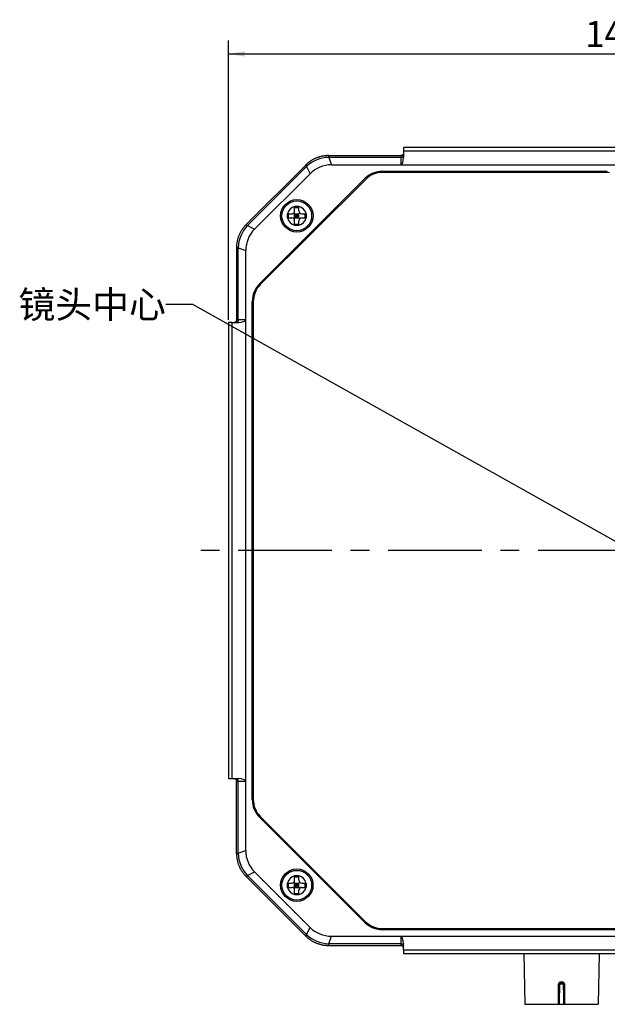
# Model space of a CAD drawing. Header units: millimetres. Extents: x 57 to 738, y 60 to 568.
# Tile 7 of 27: x 57 to 166, y 231 to 414. Entities that reach past the tile are written whole.
import ezdxf
from ezdxf.enums import TextEntityAlignment as Align

# ---------------------------------------------------------------- set-up
doc = ezdxf.new("R2010")
doc.units = ezdxf.units.MM
doc.header["$LTSCALE"] = 46.255
doc.linetypes.add('CENTER', pattern=[0.6, 0.375, -0.075, 0.075, -0.075])
doc.layers.get('0').update_dxf_attribs({"linetype": 'CONTINUOUS'})
for name, color, linetype in [('00_COMPONENTS', 7, 'CONTINUOUS'), ('03_ALL_AXES', 7, 'CONTINUOUS'), ('50_ALL_DETAILS', 7, 'CONTINUOUS'), ('51__DRAFT_DIMS', 7, 'CONTINUOUS')]:
    doc.layers.add(name, color=color, linetype=linetype)
doc.styles.get("Standard").update_dxf_attribs({"font": 'simfang.ttf'})
doc.dimstyles.new('DIMSTYLE_1', dxfattribs={"dimtxt": 5, "dimasz": 3, "dimexe": 2.5, "dimexo": 0.5, "dimgap": 1.25, "dimtad": 1, "dimdec": 1, "dimdsep": 46, "dimtxsty": 'Standard', "dimblk": '_FILLED', "dimblk1": '_FILLED', "dimblk2": '_FILLED', "dimcen": 0.09, "dimclrt": 3, "dimazin": 2, "dimtp": 0.5, "dimtm": 0.5, "dimtfac": 1, "dimtdec": 1, "dimtofl": 0, "dimtmove": 0, "dimatfit": 3, "dimldrblk": '_FILLED', "dimfxl": 1, "dimtolj": 1, "dimarcsym": 0})
doc.dimstyles.get("Standard").update_dxf_attribs({"dimtxt": 3, "dimasz": 3, "dimexe": 2.5, "dimexo": 0.5, "dimtad": 1, "dimdsep": 46, "dimtxsty": 'Standard', "dimblk": '_FILLED', "dimblk1": '_FILLED', "dimblk2": '_FILLED', "dimcen": 0.09, "dimclrt": 3, "dimazin": 2, "dimtol": 1, "dimtp": 0.01, "dimtm": 0.01, "dimtfac": 1, "dimtofl": 0, "dimtmove": 0, "dimatfit": 3, "dimldrblk": '_FILLED', "dimfxl": 1, "dimtolj": 1, "dimarcsym": 0})

# ---------------------------------------------------------------- blocks, each defined once
blk = doc.blocks.new('_FILLED')
at = {"color": 0, "linetype": 'ByBlock'}
blk.add_solid([(0, 0), (-1, 0.167), (-1, -0.167)], dxfattribs=at)
blk = doc.blocks.new('*D1')
at = {"layer": '51__DRAFT_DIMS', "color": 4, "transparency": 16777216}
for p, q in [((95.52, 358.25), (95.52, 410.01)), ((244.81, 358.25), (244.81, 410.01)), ((95.52, 407.51), (170.16, 407.51)), ((244.81, 407.51), (170.16, 407.51))]:
    blk.add_line(p, q, dxfattribs=at)
at = {"layer": '51__DRAFT_DIMS', "color": 4, "transparency": 16777216, "xscale": 3, "yscale": 3, "zscale": 3}
for p, rotation in [((95.52, 407.51), 179.9989608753), ((244.81, 407.51), 359.9989608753)]:
    blk.add_blockref('_FILLED', p, dxfattribs=dict(at, rotation=rotation))
at = {"layer": '51__DRAFT_DIMS', "color": 3, "transparency": 16777216}
blk.add_text('149.3', height=5, dxfattribs=at).set_placement((170.16, 408.76), align=Align.CENTER)

msp = doc.modelspace()

# ---------------------------------------------------------------- linework, layer by layer
at = {"layer": '00_COMPONENTS', "color": 7}
for p, q in [((114.037, 388.665), (127.431, 388.665)), ((127.914, 389.505), (127.914, 388.358)), ((212.403, 390.154), (127.926, 390.155)), ((98.765, 375.877), (109.745, 386.856)), ((109.798, 386.909), (109.745, 386.856)), ((114.579, 386.96), (225.749, 386.958)), ((127.914, 388.358), (127.914, 388.326)), ((100.354, 375.055), (110.62, 385.32)), ((124.017, 385.76), (165.638, 385.759)), ((165.594, 385.559), (124.024, 385.56)), ((120.765, 384.412), (101.261, 364.91)), ((101.403, 364.761), (120.913, 384.271)), ((106.414, 377.91), (107.264, 377.91)), ((106.414, 377.51), (106.414, 377.91)), ((106.608, 377.11), (106.608, 377.91)), ((107.618, 376.964), (108.711, 378.056)), ((108.711, 376.964), (107.618, 378.056)), ((107.764, 378.41), (107.764, 379.26)), ((107.764, 379.066), (108.564, 379.066)), ((107.764, 377.11), (107.764, 377.91)), ((107.764, 377.91), (108.564, 377.91)), ((108.164, 377.11), (108.164, 377.91)), ((108.564, 379.26), (108.475, 379.26)), ((108.564, 378.41), (108.564, 379.26)), ((108.564, 377.11), (108.564, 377.91)), ((109.064, 377.91), (109.914, 377.91)), ((109.72, 377.11), (109.72, 377.91)), ((109.914, 377.91), (109.914, 377.843)), ((109.914, 377.843), (109.914, 377.51)), ((106.414, 377.177), (106.414, 377.51)), ((106.414, 377.11), (106.414, 377.177)), ((106.414, 377.11), (107.264, 377.11)), ((107.764, 377.51), (108.564, 377.51)), ((107.764, 377.11), (108.564, 377.11)), ((107.764, 375.76), (107.764, 376.61)), ((107.764, 375.954), (108.564, 375.954)), ((107.764, 375.76), (107.853, 375.76)), ((108.564, 375.76), (108.564, 376.61)), ((109.064, 377.11), (109.914, 377.11)), ((109.914, 377.51), (109.914, 377.11)), ((97.009, 371.638), (97.009, 358.243)), ((98.712, 259.925), (98.714, 371.095)), ((99.912, 269.363), (99.914, 361.657)), ((100.114, 361.65), (100.112, 269.37)), ((95.518, 357.749), (95.516, 273.272)), ((96.168, 357.76), (97.315, 357.76)), ((97.347, 357.76), (97.315, 357.76)), ((96.167, 273.26), (97.313, 273.26)), ((97.007, 259.383), (97.007, 272.777)), ((97.313, 273.26), (97.346, 273.26)), ((101.259, 266.111), (120.762, 246.607)), ((120.911, 246.748), (101.401, 266.259)), ((110.617, 245.7), (100.352, 255.966)), ((98.763, 255.144), (98.816, 255.091)), ((109.795, 244.111), (98.816, 255.091)), ((106.412, 253.91), (107.262, 253.91)), ((106.412, 253.51), (106.412, 253.91)), ((106.606, 253.11), (106.606, 253.91)), ((108.708, 252.964), (107.615, 254.056)), ((107.615, 252.964), (108.708, 254.056)), ((107.762, 254.41), (107.762, 255.26)), ((107.762, 255.066), (108.562, 255.066)), ((107.762, 253.11), (107.762, 253.91)), ((107.762, 253.91), (108.562, 253.91)), ((108.162, 253.11), (108.162, 253.91)), ((108.562, 255.26), (108.473, 255.26)), ((108.562, 254.41), (108.562, 255.26)), ((108.562, 253.11), (108.562, 253.91)), ((109.062, 253.91), (109.912, 253.91)), ((109.718, 253.11), (109.718, 253.91)), ((109.912, 253.91), (109.912, 253.843)), ((109.912, 253.843), (109.912, 253.51)), ((106.412, 253.177), (106.412, 253.51)), ((106.412, 253.11), (106.412, 253.177)), ((106.412, 253.11), (107.262, 253.11)), ((107.762, 253.51), (108.562, 253.51)), ((107.762, 253.11), (108.562, 253.11)), ((107.762, 251.76), (107.762, 252.61)), ((107.762, 251.954), (108.562, 251.954)), ((107.762, 251.76), (107.851, 251.76)), ((108.562, 251.76), (108.562, 252.61)), ((109.062, 253.11), (109.912, 253.11)), ((109.912, 253.51), (109.912, 253.11)), ((216.309, 245.258), (124.015, 245.26)), ((124.022, 245.46), (216.302, 245.458)), ((114.577, 244.06), (225.746, 244.058)), ((127.911, 242.693), (127.912, 242.661)), ((127.912, 241.514), (127.912, 242.661)), ((114.034, 242.355), (127.429, 242.355)), ((127.923, 240.864), (212.4, 240.862)), ((150.199, 240.863), (150.363, 231.443)), ((164.128, 240.863), (163.963, 231.443)), ((150.363, 231.443), (163.963, 231.443))]:
    msp.add_line(p, q, dxfattribs=at)
at = {"layer": '00_COMPONENTS', "color": 4}
for p, q in [((114.112, 388.665), (114.112, 388.346)), ((212.414, 389.503), (127.914, 389.505)), ((109.745, 386.856), (109.97, 386.63)), ((114.112, 388.346), (114.579, 386.96)), ((127.418, 388.346), (114.112, 388.346)), ((127.418, 388.346), (127.406, 386.96)), ((99.044, 375.704), (109.97, 386.63)), ((109.97, 386.63), (110.62, 385.32)), ((98.818, 375.93), (99.044, 375.704)), ((99.044, 375.704), (100.354, 375.055)), ((97.009, 371.563), (97.328, 371.563)), ((97.328, 358.257), (97.328, 371.563)), ((97.328, 371.563), (98.714, 371.095)), ((96.168, 357.76), (96.167, 273.26)), ((98.714, 358.269), (97.328, 358.257)), ((97.326, 259.458), (97.326, 272.764)), ((97.326, 272.764), (98.712, 272.752)), ((97.007, 259.458), (97.326, 259.458)), ((97.326, 259.458), (98.712, 259.925)), ((99.042, 255.316), (100.352, 255.966)), ((98.816, 255.091), (99.042, 255.316)), ((109.968, 244.39), (99.042, 255.316)), ((109.968, 244.39), (110.617, 245.7)), ((109.742, 244.164), (109.968, 244.39)), ((114.109, 242.674), (114.577, 244.06)), ((114.109, 242.355), (114.109, 242.674)), ((127.415, 242.674), (114.109, 242.674)), ((127.403, 244.06), (127.415, 242.674)), ((127.912, 241.514), (212.412, 241.513)), ((157.484, 235.148), (156.842, 235.148))]:
    msp.add_line(p, q, dxfattribs=at)
at = {"layer": '00_COMPONENTS', "color": 7}
for points in [[(114.037, 388.665), (113.946, 388.664), (113.841, 388.662), (113.736, 388.657), (113.631, 388.651), (113.526, 388.643), (113.421, 388.633), (113.316, 388.621), (113.212, 388.607), (113.108, 388.592), (113.004, 388.575), (112.9, 388.556), (112.797, 388.535), (112.694, 388.512), (112.592, 388.487), (112.49, 388.461), (112.388, 388.433), (112.287, 388.403), (112.187, 388.372), (112.087, 388.338), (111.988, 388.303), (111.889, 388.266), (111.791, 388.227), (111.694, 388.187), (111.597, 388.145), (111.501, 388.101), (111.406, 388.056), (111.312, 388.009), (111.219, 387.96), (111.126, 387.91), (111.035, 387.858), (110.944, 387.805), (110.854, 387.75), (110.765, 387.693), (110.678, 387.635), (110.591, 387.575), (110.505, 387.514), (110.421, 387.451), (110.337, 387.387), (110.255, 387.321), (110.174, 387.254), (110.094, 387.185), (110.015, 387.115), (109.937, 387.044), (109.861, 386.971), (109.798, 386.909)], [(127.914, 389.039), (127.914, 389.038), (127.913, 389.032), (127.911, 389.026), (127.909, 389.02), (127.907, 389.013), (127.905, 389.007), (127.903, 389), (127.9, 388.992), (127.897, 388.985), (127.894, 388.978), (127.891, 388.97), (127.888, 388.962), (127.884, 388.954), (127.881, 388.947), (127.877, 388.939), (127.873, 388.931), (127.868, 388.922), (127.864, 388.914), (127.859, 388.906), (127.854, 388.898), (127.848, 388.89), (127.843, 388.881), (127.837, 388.873), (127.831, 388.865), (127.824, 388.856), (127.818, 388.848), (127.811, 388.839), (127.803, 388.831), (127.796, 388.823), (127.788, 388.814), (127.78, 388.806), (127.771, 388.798), (127.762, 388.79), (127.753, 388.782), (127.743, 388.774), (127.733, 388.766), (127.722, 388.758), (127.712, 388.751), (127.7, 388.743), (127.689, 388.736), (127.677, 388.729), (127.664, 388.722), (127.651, 388.716), (127.638, 388.709), (127.624, 388.703), (127.61, 388.698), (127.595, 388.692), (127.579, 388.687), (127.563, 388.682), (127.547, 388.678), (127.53, 388.675), (127.514, 388.672), (127.497, 388.669), (127.48, 388.667), (127.464, 388.666), (127.447, 388.665), (127.431, 388.665)], [(98.765, 375.877), (98.702, 375.812), (98.629, 375.736), (98.558, 375.658), (98.488, 375.58), (98.419, 375.5), (98.352, 375.419), (98.287, 375.336), (98.222, 375.253), (98.16, 375.168), (98.098, 375.082), (98.039, 374.996), (97.98, 374.908), (97.924, 374.819), (97.869, 374.729), (97.815, 374.639), (97.763, 374.547), (97.713, 374.455), (97.664, 374.361), (97.617, 374.267), (97.572, 374.172), (97.528, 374.076), (97.486, 373.979), (97.446, 373.882), (97.407, 373.784), (97.371, 373.685), (97.335, 373.586), (97.302, 373.486), (97.27, 373.386), (97.241, 373.285), (97.212, 373.183), (97.186, 373.081), (97.162, 372.979), (97.139, 372.876), (97.118, 372.773), (97.099, 372.669), (97.082, 372.565), (97.066, 372.461), (97.053, 372.357), (97.041, 372.252), (97.031, 372.147), (97.023, 372.042), (97.017, 371.937), (97.012, 371.832), (97.01, 371.727), (97.009, 371.638)], [(97.009, 358.243), (97.008, 358.226), (97.008, 358.21), (97.006, 358.193), (97.004, 358.176), (97.002, 358.159), (96.998, 358.143), (96.995, 358.126), (96.991, 358.11), (96.986, 358.094), (96.981, 358.079), (96.976, 358.064), (96.97, 358.05), (96.964, 358.036), (96.958, 358.023), (96.951, 358.01), (96.944, 357.998), (96.937, 357.986), (96.93, 357.975), (96.923, 357.964), (96.916, 357.953), (96.908, 357.942), (96.9, 357.933), (96.892, 357.923), (96.885, 357.914), (96.876, 357.905), (96.868, 357.896), (96.86, 357.888), (96.852, 357.88), (96.844, 357.872), (96.835, 357.865), (96.827, 357.858), (96.819, 357.851), (96.81, 357.845), (96.802, 357.839), (96.794, 357.833), (96.785, 357.827), (96.777, 357.822), (96.769, 357.817), (96.761, 357.812), (96.752, 357.807), (96.744, 357.803), (96.736, 357.798), (96.728, 357.794), (96.72, 357.791), (96.712, 357.787), (96.704, 357.784), (96.697, 357.78), (96.689, 357.778), (96.682, 357.775), (96.675, 357.772), (96.668, 357.77), (96.661, 357.768), (96.654, 357.766), (96.648, 357.764), (96.642, 357.762), (96.636, 357.761), (96.635, 357.76)], [(96.633, 273.26), (96.634, 273.26), (96.64, 273.258), (96.646, 273.257), (96.652, 273.255), (96.659, 273.253), (96.665, 273.251), (96.672, 273.248), (96.679, 273.246), (96.687, 273.243), (96.694, 273.24), (96.702, 273.237), (96.71, 273.234), (96.717, 273.23), (96.725, 273.227), (96.733, 273.223), (96.741, 273.219), (96.749, 273.214), (96.758, 273.21), (96.766, 273.205), (96.774, 273.2), (96.782, 273.194), (96.791, 273.189), (96.799, 273.183), (96.807, 273.177), (96.816, 273.17), (96.824, 273.164), (96.832, 273.157), (96.841, 273.149), (96.849, 273.142), (96.857, 273.134), (96.866, 273.125), (96.874, 273.117), (96.882, 273.108), (96.89, 273.098), (96.898, 273.089), (96.906, 273.079), (96.914, 273.068), (96.921, 273.058), (96.928, 273.046), (96.936, 273.035), (96.943, 273.023), (96.949, 273.01), (96.956, 272.997), (96.962, 272.984), (96.968, 272.97), (96.974, 272.956), (96.98, 272.94), (96.985, 272.925), (96.989, 272.909), (96.994, 272.893), (96.997, 272.876), (97, 272.86), (97.003, 272.843), (97.005, 272.826), (97.006, 272.809), (97.007, 272.793), (97.007, 272.777)], [(97.007, 259.383), (97.008, 259.292), (97.01, 259.187), (97.015, 259.082), (97.021, 258.977), (97.029, 258.872), (97.039, 258.767), (97.051, 258.662), (97.064, 258.558), (97.08, 258.454), (97.097, 258.35), (97.116, 258.246), (97.137, 258.143), (97.16, 258.04), (97.184, 257.938), (97.211, 257.836), (97.239, 257.734), (97.269, 257.633), (97.3, 257.533), (97.334, 257.433), (97.369, 257.334), (97.406, 257.235), (97.444, 257.137), (97.485, 257.04), (97.527, 256.943), (97.57, 256.847), (97.616, 256.752), (97.663, 256.658), (97.711, 256.565), (97.762, 256.472), (97.814, 256.38), (97.867, 256.29), (97.922, 256.2), (97.979, 256.111), (98.037, 256.023), (98.097, 255.937), (98.158, 255.851), (98.221, 255.767), (98.285, 255.683), (98.351, 255.601), (98.418, 255.52), (98.486, 255.44), (98.556, 255.361), (98.628, 255.283), (98.7, 255.207), (98.763, 255.144)], [(109.795, 244.111), (109.86, 244.047), (109.936, 243.975), (110.013, 243.904), (110.092, 243.834), (110.172, 243.765), (110.253, 243.698), (110.336, 243.632), (110.419, 243.568), (110.504, 243.505), (110.589, 243.444), (110.676, 243.385), (110.764, 243.326), (110.853, 243.27), (110.942, 243.215), (111.033, 243.161), (111.125, 243.109), (111.217, 243.059), (111.311, 243.01), (111.405, 242.963), (111.5, 242.918), (111.596, 242.874), (111.692, 242.832), (111.79, 242.792), (111.888, 242.753), (111.986, 242.716), (112.086, 242.681), (112.186, 242.648), (112.286, 242.616), (112.387, 242.586), (112.489, 242.558), (112.591, 242.532), (112.693, 242.508), (112.796, 242.485), (112.899, 242.464), (113.003, 242.445), (113.106, 242.428), (113.211, 242.412), (113.315, 242.399), (113.42, 242.387), (113.525, 242.377), (113.63, 242.369), (113.735, 242.363), (113.84, 242.358), (113.945, 242.356), (114.034, 242.355)], [(127.429, 242.355), (127.446, 242.354), (127.462, 242.354), (127.479, 242.352), (127.496, 242.35), (127.513, 242.348), (127.529, 242.344), (127.546, 242.341), (127.562, 242.337), (127.577, 242.332), (127.593, 242.327), (127.608, 242.321), (127.622, 242.316), (127.636, 242.31), (127.649, 242.303), (127.662, 242.297), (127.674, 242.29), (127.686, 242.283), (127.697, 242.276), (127.708, 242.269), (127.719, 242.261), (127.729, 242.254), (127.739, 242.246), (127.749, 242.238), (127.758, 242.23), (127.767, 242.222), (127.776, 242.214), (127.784, 242.206), (127.792, 242.198), (127.799, 242.19), (127.807, 242.181), (127.814, 242.173), (127.82, 242.165), (127.827, 242.156), (127.833, 242.148), (127.839, 242.14), (127.845, 242.131), (127.85, 242.123), (127.855, 242.115), (127.86, 242.106), (127.865, 242.098), (127.869, 242.09), (127.873, 242.082), (127.877, 242.074), (127.881, 242.066), (127.885, 242.058), (127.888, 242.05), (127.891, 242.043), (127.894, 242.035), (127.897, 242.028), (127.9, 242.02), (127.902, 242.013), (127.904, 242.007), (127.906, 242), (127.908, 241.994), (127.91, 241.988), (127.911, 241.982), (127.912, 241.98)]]:
    msp.add_lwpolyline(points, dxfattribs=at)
for centre, radius in [((108.164, 377.51), 3), ((108.164, 377.51), 2.75), ((108.162, 253.51), 3), ((108.162, 253.51), 2.75)]:
    msp.add_circle(centre, radius, dxfattribs=at)
at = {"layer": '00_COMPONENTS', "color": 4}
for centre, radius, start, end in [((114.191, 382.297), 6.048, 91.63147, 133.36645), ((115.062, 352.118), 36.24, 91.50233, 91.64948), ((134.914, 360.341), 36.24, 133.34844, 133.49559), ((108.164, 377.51), 1.75, 103.21194, 166.78598), ((108.164, 377.51), 1.75, 13.21194, 76.78598), ((108.164, 377.51), 1.75, 193.21194, 256.78598), ((108.164, 377.51), 1.75, 283.21194, 346.78598), ((103.377, 371.483), 6.048, 136.63147, 178.36645), ((125.332, 350.759), 36.24, 136.50233, 136.64948), ((133.556, 370.611), 36.24, 178.34844, 178.49559), ((133.554, 260.408), 36.24, 181.50233, 181.64948), ((103.375, 259.537), 6.048, 181.63147, 223.36645), ((125.331, 280.26), 36.24, 223.34844, 223.49559), ((108.162, 253.51), 1.75, 103.21194, 166.78598), ((108.162, 253.51), 1.75, 13.21194, 76.78598), ((108.162, 253.51), 1.75, 193.21194, 256.78598), ((108.162, 253.51), 1.75, 283.21194, 346.78598), ((134.913, 270.678), 36.24, 226.50233, 226.64948), ((114.189, 248.722), 6.048, 226.63147, 268.36645), ((115.061, 278.901), 36.24, 268.34844, 268.49559)]:
    msp.add_arc(centre, radius, start, end, dxfattribs=at)
at = {"layer": '00_COMPONENTS', "color": 7}
for centre, radius, start, end in [((114.579, 381.36), 5.6, 89.99896, 134.99896), ((124.017, 381.16), 4.6, 89.99896, 134.99896), ((124.024, 381.16), 4.4, 89.99896, 134.99896), ((165.594, 384.559), 1, 64.58896, 89.99896), ((107.264, 378.41), 0.5, 269.99896, 359.99896), ((108.158, 106.746), 272.514, 89.93337, 90.08286), ((109.064, 378.41), 0.5, 179.99896, 269.99896), ((107.264, 376.61), 0.5, 359.99896, 89.99896), ((108.17, 648.274), 272.514, 269.93337, 270.08286), ((109.064, 376.61), 0.5, 89.99896, 179.99896), ((104.314, 371.095), 5.6, 134.99896, 179.99896), ((104.514, 361.657), 4.6, 134.99896, 179.99896), ((104.514, 361.65), 4.4, 134.99896, 179.99896), ((104.512, 269.363), 4.6, 179.99896, 224.99896), ((104.512, 269.37), 4.4, 179.99896, 224.99896), ((104.312, 259.925), 5.6, 179.99896, 224.99896), ((107.262, 254.41), 0.5, 269.99896, 359.99896), ((108.156, -17.254), 272.514, 89.93337, 90.08286), ((109.062, 254.41), 0.5, 179.99896, 269.99896), ((107.262, 252.61), 0.5, 359.99896, 89.99896), ((108.168, 524.274), 272.514, 269.93337, 270.08286), ((109.062, 252.61), 0.5, 89.99896, 179.99896), ((124.015, 249.86), 4.6, 224.99896, 269.99896), ((124.022, 249.86), 4.4, 224.99896, 269.99896), ((114.577, 249.66), 5.6, 224.99896, 269.99896)]:
    msp.add_arc(centre, radius, start, end, dxfattribs=at)
for centre, major_axis, ratio, start_param, end_param in [((127.94, 388.655), (-0.015, 1.5), 0.014384, -0.0001422, 0.9685155), ((127.414, 388.335), (0.01, 1.376), 0.3634085, -3.1390583, -1.5749362), ((97.018, 357.734), (1.5, -0.015), 0.014384, 2.1730772, 3.1417349), ((97.338, 358.26), (1.376, 0.01), 0.3634085, -1.5666565, -0.0025344), ((97.016, 273.286), (1.5, 0.015), 0.014384, 3.1414504, 4.1101082), ((97.336, 272.76), (1.376, -0.01), 0.3634085, 0.0025344, 1.5666565), ((127.412, 242.684), (-0.01, 1.376), 0.3634085, -1.5666565, -0.0025344), ((127.938, 242.364), (0.015, 1.5), 0.014384, -4.1101082, -3.1414504)]:
    msp.add_ellipse(centre, major_axis=major_axis, ratio=ratio, start_param=start_param, end_param=end_param, dxfattribs=at)
at = {"layer": '00_COMPONENTS', "color": 4}
for points, knots in [([(114.037, 388.665), (114.036, 388.665), (114.035, 388.663), (114.034, 388.659), (114.033, 388.652), (114.032, 388.643), (114.031, 388.632), (114.029, 388.611), (114.027, 388.579), (114.025, 388.533), (114.023, 388.478), (114.021, 388.414), (114.019, 388.368), (114.019, 388.343)], [0, 0, 0, 0, 0.0055329, 0.0182178, 0.0387246, 0.0671457, 0.1034742, 0.1476689, 0.2593725, 0.4015296, 0.5731748, 0.7731243, 1, 1, 1, 1]), ([(127.418, 388.346), (127.478, 388.345), (127.595, 388.362), (127.752, 388.433), (127.85, 388.53), (127.898, 388.62), (127.911, 388.668), (127.914, 388.692)], [0, 0, 0, 0, 0.2741326, 0.5352691, 0.7759764, 0.8896084, 1, 1, 1, 1]), ([(127.431, 388.665), (127.431, 388.665), (127.429, 388.662), (127.429, 388.659), (127.428, 388.652), (127.427, 388.643), (127.426, 388.632), (127.424, 388.611), (127.423, 388.579), (127.421, 388.534), (127.42, 388.479), (127.419, 388.415), (127.418, 388.37), (127.418, 388.346)], [0, 0, 0, 0, 0.0054632, 0.0180896, 0.0385466, 0.0669235, 0.103215, 0.147379, 0.2590442, 0.4012005, 0.5728913, 0.7729464, 1, 1, 1, 1]), ([(109.798, 386.909), (109.798, 386.91), (109.801, 386.909), (109.804, 386.907), (109.809, 386.903), (109.817, 386.897), (109.826, 386.89), (109.841, 386.877), (109.866, 386.855), (109.899, 386.824), (109.94, 386.787), (109.987, 386.743), (110.02, 386.711), (110.038, 386.694)], [0, 0, 0, 0, 0.005533, 0.0182179, 0.0387246, 0.0671457, 0.1034743, 0.147669, 0.2593726, 0.4015297, 0.5731748, 0.7731243, 1, 1, 1, 1]), ([(98.765, 375.877), (98.764, 375.876), (98.765, 375.874), (98.767, 375.871), (98.771, 375.865), (98.777, 375.858), (98.784, 375.849), (98.798, 375.833), (98.819, 375.809), (98.85, 375.775), (98.887, 375.734), (98.931, 375.688), (98.963, 375.654), (98.98, 375.637)], [0, 0, 0, 0, 0.0055329, 0.0182178, 0.0387246, 0.0671457, 0.1034742, 0.1476689, 0.2593725, 0.4015296, 0.5731748, 0.7731243, 1, 1, 1, 1]), ([(97.009, 371.638), (97.009, 371.638), (97.011, 371.639), (97.015, 371.64), (97.022, 371.642), (97.031, 371.643), (97.042, 371.644), (97.063, 371.646), (97.095, 371.648), (97.141, 371.65), (97.196, 371.652), (97.26, 371.654), (97.306, 371.655), (97.331, 371.656)], [0, 0, 0, 0, 0.005533, 0.0182179, 0.0387246, 0.0671457, 0.1034743, 0.147669, 0.2593726, 0.4015297, 0.5731748, 0.7731243, 1, 1, 1, 1]), ([(97.328, 358.257), (97.328, 358.197), (97.312, 358.079), (97.24, 357.923), (97.143, 357.824), (97.053, 357.777), (97.005, 357.764), (96.981, 357.76)], [0, 0, 0, 0, 0.2741326, 0.5352691, 0.7759764, 0.8896084, 1, 1, 1, 1]), ([(97.328, 358.257), (97.304, 358.257), (97.258, 358.256), (97.194, 358.255), (97.139, 358.253), (97.094, 358.252), (97.062, 358.25), (97.042, 358.249), (97.03, 358.248), (97.021, 358.247), (97.015, 358.246), (97.011, 358.245), (97.009, 358.244), (97.009, 358.243)], [0, 0, 0, 0, 0.2270492, 0.4271012, 0.5987929, 0.7409504, 0.8526171, 0.8967816, 0.933074, 0.9614516, 0.9819095, 0.9945366, 1, 1, 1, 1]), ([(97.326, 272.764), (97.327, 272.823), (97.31, 272.941), (97.238, 273.098), (97.142, 273.196), (97.051, 273.244), (97.004, 273.257), (96.98, 273.26)], [0, 0, 0, 0, 0.2741326, 0.5352691, 0.7759764, 0.8896084, 1, 1, 1, 1]), ([(97.007, 272.777), (97.007, 272.776), (97.009, 272.775), (97.013, 272.775), (97.02, 272.773), (97.029, 272.772), (97.04, 272.771), (97.061, 272.77), (97.092, 272.769), (97.138, 272.767), (97.193, 272.766), (97.257, 272.764), (97.302, 272.764), (97.326, 272.764)], [0, 0, 0, 0, 0.0054632, 0.0180896, 0.0385466, 0.0669235, 0.103215, 0.147379, 0.2590442, 0.4012005, 0.5728913, 0.7729464, 1, 1, 1, 1]), ([(97.007, 259.383), (97.007, 259.382), (97.009, 259.381), (97.013, 259.38), (97.02, 259.379), (97.029, 259.378), (97.04, 259.377), (97.061, 259.375), (97.093, 259.373), (97.139, 259.371), (97.194, 259.369), (97.258, 259.367), (97.304, 259.365), (97.329, 259.365)], [0, 0, 0, 0, 0.0055329, 0.0182178, 0.0387246, 0.0671457, 0.1034742, 0.1476689, 0.2593725, 0.4015296, 0.5731748, 0.7731243, 1, 1, 1, 1]), ([(98.763, 255.144), (98.762, 255.144), (98.763, 255.146), (98.765, 255.15), (98.769, 255.155), (98.775, 255.163), (98.782, 255.172), (98.795, 255.187), (98.817, 255.211), (98.847, 255.245), (98.885, 255.286), (98.929, 255.333), (98.961, 255.366), (98.978, 255.384)], [0, 0, 0, 0, 0.005533, 0.0182179, 0.0387246, 0.0671457, 0.1034743, 0.147669, 0.2593726, 0.4015297, 0.5731748, 0.7731243, 1, 1, 1, 1]), ([(109.795, 244.111), (109.796, 244.11), (109.798, 244.111), (109.801, 244.113), (109.807, 244.117), (109.814, 244.123), (109.823, 244.13), (109.839, 244.143), (109.863, 244.165), (109.897, 244.195), (109.937, 244.233), (109.984, 244.277), (110.018, 244.309), (110.035, 244.326)], [0, 0, 0, 0, 0.0055329, 0.0182178, 0.0387246, 0.0671457, 0.1034742, 0.1476689, 0.2593725, 0.4015296, 0.5731748, 0.7731243, 1, 1, 1, 1]), ([(114.034, 242.355), (114.034, 242.355), (114.032, 242.357), (114.031, 242.361), (114.03, 242.368), (114.029, 242.377), (114.028, 242.388), (114.026, 242.409), (114.024, 242.441), (114.022, 242.487), (114.02, 242.542), (114.018, 242.606), (114.017, 242.652), (114.016, 242.677)], [0, 0, 0, 0, 0.005533, 0.0182179, 0.0387246, 0.0671457, 0.1034743, 0.147669, 0.2593726, 0.4015297, 0.5731748, 0.7731243, 1, 1, 1, 1]), ([(127.415, 242.674), (127.475, 242.674), (127.593, 242.658), (127.749, 242.586), (127.848, 242.489), (127.895, 242.399), (127.908, 242.351), (127.912, 242.327)], [0, 0, 0, 0, 0.2741326, 0.5352691, 0.7759764, 0.8896084, 1, 1, 1, 1]), ([(127.415, 242.674), (127.415, 242.65), (127.416, 242.604), (127.417, 242.54), (127.418, 242.485), (127.42, 242.44), (127.422, 242.408), (127.423, 242.388), (127.424, 242.376), (127.425, 242.367), (127.426, 242.36), (127.427, 242.357), (127.428, 242.355), (127.429, 242.355)], [0, 0, 0, 0, 0.2270492, 0.4271012, 0.5987929, 0.7409504, 0.8526171, 0.8967816, 0.933074, 0.9614516, 0.9819095, 0.9945366, 1, 1, 1, 1]), ([(156.636, 235.148), (156.636, 235.181), (156.644, 235.248), (156.676, 235.342), (156.727, 235.429), (156.795, 235.502), (156.875, 235.561), (156.966, 235.603), (157.064, 235.626), (157.163, 235.633), (157.263, 235.626), (157.36, 235.603), (157.451, 235.561), (157.532, 235.502), (157.599, 235.429), (157.65, 235.342), (157.683, 235.248), (157.691, 235.181), (157.691, 235.148)], [0, 0, 0, 0, 0.0625389, 0.1250357, 0.187497, 0.2499426, 0.3123984, 0.3748833, 0.437408, 0.4999752, 0.5625426, 0.6250728, 0.6875667, 0.7500299, 0.8124813, 0.8749523, 0.9374591, 1, 1, 1, 1]), ([(156.842, 235.148), (156.843, 235.188), (156.861, 235.269), (156.934, 235.368), (157.042, 235.429), (157.163, 235.442), (157.285, 235.429), (157.393, 235.368), (157.466, 235.269), (157.484, 235.188), (157.484, 235.148)], [0, 0, 0, 0, 0.1249586, 0.2498061, 0.3747257, 0.4999751, 0.62523, 0.7501675, 0.8750299, 1, 1, 1, 1]), ([(156.636, 235.148), (156.678, 235.148), (156.737, 235.147), (156.806, 235.147), (156.832, 235.148), (156.842, 235.148)], [0, 0, 0, 0, 0.6203501, 0.8543998, 1, 1, 1, 1]), ([(157.691, 235.148), (157.648, 235.148), (157.589, 235.147), (157.52, 235.147), (157.494, 235.148), (157.484, 235.148)], [0, 0, 0, 0, 0.6203501, 0.8543998, 1, 1, 1, 1])]:
    msp.add_open_spline(points, degree=3, knots=knots, dxfattribs=at)
for points in [[(156.59, 231.443), (156.604, 232.678), (156.619, 233.913), (156.636, 235.148)], [(156.792, 231.443), (156.808, 232.678), (156.825, 233.913), (156.842, 235.148)], [(157.484, 235.148), (157.502, 233.913), (157.518, 232.678), (157.534, 231.443)], [(157.691, 235.148), (157.707, 233.913), (157.722, 232.678), (157.737, 231.443)]]:
    msp.add_open_spline(points, degree=3, dxfattribs=at)
at = {"layer": '03_ALL_AXES', "color": 1, "linetype": 'CENTER'}
msp.add_line((170.163, 315.509), (90.175, 315.509), dxfattribs=at)

# ---------------------------------------------------------------- texts
at = {"layer": '50_ALL_DETAILS', "color": 3}
msp.add_text('镜头中心', height=5, dxfattribs=at).set_placement((83.919, 358.568), align=Align.RIGHT)

# ---------------------------------------------------------------- dimensions: what is measured, and where the dimension line sits
at = {"layer": '51__DRAFT_DIMS', "color": 4}
dim = msp.add_linear_dim(base=(244.809, 407.506), p1=(95.519, 357.748), p2=(244.809, 357.745), angle=359.99896, dimstyle='DIMSTYLE_1', dxfattribs=at)
dim.commit()
dim.dimension.update_dxf_attribs({"geometry": '*D1', "text_midpoint": (170.292, 407.508), "dimtype": 160})

# ---------------------------------------------------------------- leaders
at = {"layer": '50_ALL_DETAILS', "color": 4}
msp.add_leader([(170.163, 315.509), (88.919, 361.068), (83.919, 361.068)], dimstyle='Standard', override={"dimtad": 0}, dxfattribs=at)

doc.saveas('drawing.dxf')
